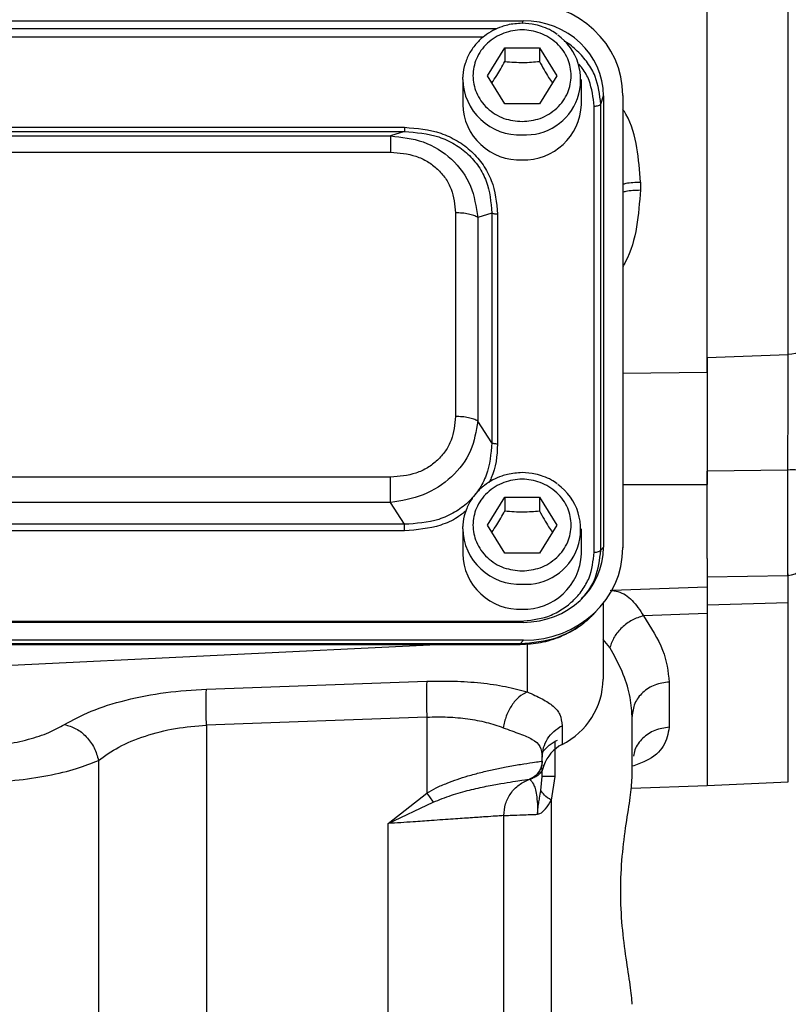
# Model space of a CAD drawing. Header units: inches. Extents: x 0.6 to 16.3, y 0.2 to 11.5.
# Tile 12 of 16: x 12.3 to 13.9, y 4 to 6. Entities that reach past the tile are written whole.
import ezdxf

# ---------------------------------------------------------------- set-up
doc = ezdxf.new("R2010")
doc.units = ezdxf.units.IN
doc.header["$MEASUREMENT"] = 0

msp = doc.modelspace()

# ---------------------------------------------------------------- linework, layer by layer
at = {"color": 7, "linetype": 'Continuous', "lineweight": 25}
for p, q in [((13.8537, 5.3373), (13.8537, 7.6006)), ((13.6853, 5.3003), (13.6853, 7.5835)), ((11.0483, 6.0304), (13.3023, 6.0304)), ((13.2283, 5.9162), (13.2643, 5.9744)), ((13.2643, 5.9744), (13.3363, 5.9744)), ((13.2643, 5.9744), (13.2643, 5.9458)), ((13.3363, 5.9744), (13.3723, 5.9162)), ((13.3363, 5.9744), (13.3363, 5.9458)), ((13.177, 5.9086), (13.1771, 5.9135)), ((13.2643, 5.858), (13.2283, 5.9162)), ((13.3723, 5.9162), (13.3363, 5.858)), ((13.177, 5.9086), (13.177, 5.8565)), ((13.4236, 5.8565), (13.4236, 5.9086)), ((13.464, 5.8571), (13.4697, 5.8741)), ((13.4697, 5.8741), (13.4697, 4.9368)), ((13.5096, 5.8752), (13.5096, 4.9357)), ((13.3363, 5.858), (13.2643, 5.858)), ((13.4502, 4.9264), (13.4502, 5.853)), ((13.464, 4.9306), (13.464, 5.8571)), ((11.2946, 5.809), (13.056, 5.809)), ((11.2946, 5.8002), (13.056, 5.8002)), ((11.3237, 5.7911), (13.0269, 5.7911)), ((13.056, 5.8002), (13.0269, 5.7911)), ((11.3237, 5.7575), (13.0269, 5.7575)), ((13.5462, 5.6953), (13.5462, 5.6789)), ((13.162, 5.6314), (13.162, 5.2083)), ((13.2373, 5.6309), (13.2082, 5.6218)), ((13.2373, 5.6309), (13.2373, 5.1535)), ((13.2494, 5.6284), (13.2494, 5.151)), ((13.2082, 5.6218), (13.2082, 5.1987)), ((13.6853, 5.3307), (13.8537, 5.3373)), ((13.2373, 5.1535), (13.2082, 5.1987)), ((13.8527, 5.0968), (13.6853, 5.0945)), ((13.6853, 4.9134), (13.6853, 5.0945)), ((13.0269, 5.0821), (11.3237, 5.0821)), ((13.2283, 4.9826), (13.2643, 5.0409)), ((13.2643, 5.0409), (13.3363, 5.0409)), ((13.2643, 5.0409), (13.2643, 5.0122)), ((13.3363, 5.0409), (13.3723, 4.9826)), ((13.3363, 5.0409), (13.3363, 5.0122)), ((13.0269, 5.0294), (11.3237, 5.0294)), ((13.056, 4.9843), (13.0269, 5.0294)), ((13.056, 4.9843), (11.2946, 4.9843)), ((13.177, 4.975), (13.1771, 4.9799)), ((13.177, 4.975), (13.177, 4.9229)), ((13.2643, 4.9244), (13.2283, 4.9826)), ((13.3723, 4.9826), (13.3363, 4.9244)), ((13.4236, 4.9229), (13.4236, 4.975)), ((13.056, 4.9705), (11.2946, 4.9705)), ((13.464, 4.9306), (13.4697, 4.9368)), ((13.3363, 4.9244), (13.2643, 4.9244)), ((13.6853, 4.9134), (13.6853, 4.8541)), ((13.6853, 4.8753), (13.8527, 4.8782)), ((13.4869, 4.8472), (13.6853, 4.8541)), ((13.4532, 4.8023), (13.4608, 4.8106)), ((13.469, 4.8202), (13.469, 4.6627)), ((13.8537, 4.8208), (13.6853, 4.8166)), ((13.6853, 4.8166), (13.6853, 4.7975)), ((13.6853, 4.799), (13.5526, 4.7943)), ((13.6853, 4.799), (13.6853, 4.4413)), ((13.3023, 4.7806), (11.0483, 4.7806)), ((11.0541, 4.783), (13.2966, 4.783)), ((13.3035, 4.7433), (11.0471, 4.7433)), ((13.2966, 4.7357), (11.0541, 4.7357)), ((11.0541, 4.7347), (13.2966, 4.7347)), ((12.1756, 4.6883), (13.1229, 4.7347)), ((13.3035, 4.7433), (13.2966, 4.7357)), ((12.6444, 4.6418), (13.1022, 4.6583)), ((13.6062, 4.6565), (13.6062, 4.5625)), ((13.1022, 4.5837), (12.6444, 4.5672)), ((13.1022, 4.5837), (13.1022, 4.426)), ((13.529, 4.4573), (13.529, 4.5853)), ((12.6444, 4.5672), (12.6444, 3.8495)), ((13.3834, 4.5659), (13.3834, 4.5268)), ((13.3423, 4.4923), (13.3423, 4.5007)), ((12.42, 4.4937), (12.42, 3.856)), ((13.3423, 4.4923), (13.3423, 4.4922)), ((13.3423, 4.49), (13.3423, 4.4923)), ((13.3395, 4.4313), (13.3423, 4.4602)), ((13.3423, 4.4602), (13.3423, 4.4774)), ((13.3681, 4.4602), (13.3609, 4.4109)), ((13.3156, 4.4545), (13.3156, 4.4545)), ((13.3174, 4.4551), (13.3196, 4.4558)), ((13.3196, 4.4558), (13.3204, 4.4561)), ((13.3204, 4.4561), (13.3223, 4.4567)), ((13.3223, 4.4567), (13.3224, 4.4571)), ((13.5275, 4.4358), (13.6853, 4.4413)), ((13.6853, 4.4419), (13.8537, 4.4493)), ((13.0222, 4.3626), (13.1022, 4.426)), ((13.0222, 4.3626), (13.1154, 4.4069)), ((13.3609, 4.4109), (13.3609, 3.8303)), ((13.2623, 3.8327), (13.2623, 4.3791)), ((13.0222, 3.8396), (13.0222, 4.3626))]:
    msp.add_line(p, q, dxfattribs=at)
at = {"color": 8, "linetype": 'Continuous', "lineweight": 25}
for p, q in [((13.3004, 6.0249), (13.3023, 6.0304)), ((13.2474, 6.0134), (11.1033, 6.0134)), ((13.2196, 5.9964), (11.13, 5.9964)), ((13.5096, 5.2984), (13.6853, 5.3003)), ((13.8527, 4.8782), (13.8527, 5.0968)), ((13.5096, 5.0667), (13.6853, 5.0668)), ((13.8537, 4.4493), (13.8537, 4.8208)), ((13.2966, 4.7354), (13.2966, 4.7357)), ((13.311, 4.7362), (13.311, 4.6362)), ((13.4828, 4.7286), (13.469, 4.7451)), ((13.3681, 4.5323), (13.3681, 4.4602)), ((13.3457, 4.4831), (13.3454, 4.4839))]:
    msp.add_line(p, q, dxfattribs=at)
at = {"color": 7, "linetype": 'Continuous', "lineweight": 25, "flags": 128}
msp.add_lwpolyline([(13.892, 5.3595), (13.8912, 5.3552), (13.8891, 5.3512), (13.8856, 5.3474), (13.8809, 5.3441), (13.8751, 5.3414), (13.8685, 5.3393), (13.8613, 5.3379), (13.8537, 5.3373)], dxfattribs=at)
at = {"color": 7, "linetype": 'Continuous', "lineweight": 25}
for centre, radius, start, end in [((13.3076, 5.9077), 0.1145, 266.3288, 54.3383), ((13.2952, 5.8595), 0.1183, 181.4731, 272.4617), ((13.3041, 5.8609), 0.1196, 268.1802, 357.885), ((13.8621, 5.0331), 0.0644, 62.345, 98.4187), ((13.3076, 4.9741), 0.1145, 266.3288, 54.3383), ((13.2952, 4.926), 0.1183, 181.4731, 272.4617), ((13.3041, 4.9273), 0.1196, 268.1802, 357.885), ((13.852, 4.9182), 0.04, 271, 0), ((13.3146, 4.665), 0.1543, 296.448, 359.1655), ((13.4178, 4.4591), 0.0759, 116.9064, 161.5208)]:
    msp.add_arc(centre, radius, start, end, dxfattribs=at)
at = {"color": 8, "linetype": 'Continuous', "lineweight": 25}
for centre in [(13.2952, 5.9116), (13.2952, 4.978)]:
    msp.add_arc(centre, 0.1183, 181.4731, 272.4617, dxfattribs=at)
at = {"color": 7, "linetype": 'Continuous', "lineweight": 25}
for centre, major_axis, start_param, end_param in [((13.2971, 5.8692), (0.2087, 0.0437), 6.091166, 7.631805), ((13.2971, 5.8692), (0.1694, 0.0355), 6.091166, 7.631805), ((13.2971, 4.9417), (0.1694, -0.0355), 4.934566, 6.475204), ((13.2971, 4.9417), (0.2087, -0.0437), 4.934566, 6.475204)]:
    msp.add_ellipse(centre, major_axis=major_axis, ratio=0.927683, start_param=start_param, end_param=end_param, dxfattribs=at)
for points, knots in [([(13.3003, 6.0251), (13.2901, 6.0245), (13.2757, 6.0236), (13.2555, 6.0175), (13.2391, 6.0104), (13.2212, 5.9988), (13.2048, 5.9835), (13.1909, 5.9642), (13.1814, 5.9416), (13.1768, 5.924), (13.1774, 5.9145), (13.1774, 5.9135)], [0, 0, 0, 0, 0.16334, 0.228892, 0.337807, 0.451476, 0.574228, 0.703856, 0.840102, 0.983373, 1, 1, 1, 1]), ([(13.3734, 6.0018), (13.3695, 6.0046), (13.3606, 6.011), (13.345, 6.0175), (13.3247, 6.0237), (13.3096, 6.0246), (13.3003, 6.0251)], [0, 0, 0, 0, 0.186271, 0.425992, 0.645963, 1, 1, 1, 1]), ([(13.3003, 5.821), (13.2875, 5.8223), (13.2677, 5.8242), (13.244, 5.8361), (13.2277, 5.8484), (13.2144, 5.8637), (13.2021, 5.8858), (13.1958, 5.9162), (13.2021, 5.9466), (13.2144, 5.9688), (13.2277, 5.984), (13.244, 5.9964), (13.2677, 6.0079), (13.3003, 6.0138), (13.3329, 6.0079), (13.3566, 5.9964), (13.3729, 5.984), (13.3862, 5.9688), (13.3985, 5.9466), (13.4048, 5.9162), (13.3985, 5.8858), (13.3862, 5.8637), (13.3729, 5.8484), (13.3566, 5.8361), (13.3329, 5.8242), (13.3131, 5.8223), (13.3003, 5.821)], [0, 0, 0, 0, 0.059864, 0.09209, 0.125, 0.15791, 0.190136, 0.25, 0.309864, 0.34209, 0.375, 0.40791, 0.440136, 0.5, 0.559864, 0.59209, 0.625, 0.65791, 0.690136, 0.75, 0.809864, 0.84209, 0.875, 0.90791, 0.940136, 1, 1, 1, 1]), ([(13.2375, 5.9014), (13.2408, 5.9064), (13.2498, 5.9196), (13.2587, 5.9357), (13.2643, 5.9458)], [0, 0, 0, 0, 0.376375, 1, 1, 1, 1]), ([(13.2643, 5.9458), (13.2772, 5.9447), (13.3012, 5.9428), (13.3252, 5.9448), (13.3363, 5.9458)], [0, 0, 0, 0, 0.534747, 1, 1, 1, 1]), ([(13.3363, 5.9458), (13.3427, 5.9342), (13.3517, 5.9181), (13.3606, 5.905), (13.3631, 5.9013)], [0, 0, 0, 0, 0.718831, 1, 1, 1, 1]), ([(13.0269, 5.7911), (13.05, 5.7886), (13.0967, 5.7835), (13.1566, 5.7457), (13.1979, 5.6891), (13.2048, 5.6441), (13.2082, 5.6218)], [0, 0, 0, 0, 0.247517, 0.5, 0.752483, 1, 1, 1, 1]), ([(13.056, 5.809), (13.0817, 5.8068), (13.1203, 5.8036), (13.1663, 5.7818), (13.1964, 5.7595), (13.2203, 5.7314), (13.2437, 5.6884), (13.2471, 5.6524), (13.2494, 5.6284)], [0, 0, 0, 0, 0.250072, 0.375279, 0.5, 0.624721, 0.749928, 1, 1, 1, 1]), ([(13.056, 5.8002), (13.0803, 5.7983), (13.1169, 5.7954), (13.1605, 5.775), (13.1887, 5.7541), (13.211, 5.7278), (13.2327, 5.6874), (13.2354, 5.6535), (13.2373, 5.6309)], [0, 0, 0, 0, 0.251011, 0.37739, 0.5, 0.622613, 0.748989, 1, 1, 1, 1]), ([(13.0269, 5.7575), (13.0449, 5.756), (13.0719, 5.7537), (13.1041, 5.7385), (13.125, 5.7229), (13.1417, 5.7034), (13.158, 5.6734), (13.1604, 5.6481), (13.162, 5.6314)], [0, 0, 0, 0, 0.250062, 0.37621, 0.5, 0.623853, 0.749938, 1, 1, 1, 1]), ([(13.6853, 5.3307), (13.6853, 5.3148), (13.6853, 5.2826), (13.6853, 5.2293), (13.6853, 5.1735), (13.6853, 5.1282), (13.6853, 5.102), (13.6853, 5.0945)], [0, 0, 0, 0, 0.224019, 0.454541, 0.678559, 0.909062, 1, 1, 1, 1]), ([(13.8527, 5.0968), (13.8528, 5.1173), (13.853, 5.159), (13.8533, 5.2195), (13.8535, 5.276), (13.8536, 5.3139), (13.8537, 5.3336), (13.8537, 5.3373)], [0, 0, 0, 0, 0.245355, 0.4996317, 0.7200477, 0.9468716, 1, 1, 1, 1]), ([(13.6853, 5.3003), (13.6853, 5.2828), (13.6853, 5.2479), (13.6853, 5.1892), (13.6853, 5.1282), (13.6853, 5.0873), (13.6853, 5.0668)], [0, 0, 0, 0, 0.25, 0.5, 0.75, 1, 1, 1, 1]), ([(13.162, 5.2083), (13.1604, 5.1915), (13.158, 5.1663), (13.1417, 5.1362), (13.125, 5.1167), (13.1041, 5.1011), (13.0719, 5.0859), (13.0449, 5.0836), (13.0269, 5.0821)], [0, 0, 0, 0, 0.250062, 0.37621, 0.5, 0.623853, 0.749938, 1, 1, 1, 1]), ([(13.2082, 5.1987), (13.2048, 5.1778), (13.1979, 5.1356), (13.1566, 5.0803), (13.0967, 5.0412), (13.05, 5.0333), (13.0269, 5.0294)], [0, 0, 0, 0, 0.247517, 0.5, 0.752483, 1, 1, 1, 1]), ([(13.2373, 5.1535), (13.2354, 5.1306), (13.2327, 5.0962), (13.211, 5.0553), (13.1887, 5.029), (13.1605, 5.0082), (13.1169, 4.9881), (13.0803, 4.9858), (13.056, 4.9843)], [0, 0, 0, 0, 0.251011, 0.37739, 0.5, 0.622613, 0.748989, 1, 1, 1, 1]), ([(13.3003, 5.0916), (13.2901, 5.0909), (13.2757, 5.09), (13.2555, 5.084), (13.2391, 5.0769), (13.2212, 5.0652), (13.2048, 5.0499), (13.1909, 5.0307), (13.1814, 5.008), (13.1768, 4.9905), (13.1774, 4.9809), (13.1774, 4.9799)], [0, 0, 0, 0, 0.16334, 0.228892, 0.337807, 0.451476, 0.574228, 0.703856, 0.840102, 0.983373, 1, 1, 1, 1]), ([(13.3003, 4.8874), (13.2875, 4.8887), (13.2677, 4.8906), (13.244, 4.9025), (13.2277, 4.9148), (13.2144, 4.9301), (13.2021, 4.9522), (13.1958, 4.9826), (13.2021, 5.0131), (13.2144, 5.0352), (13.2277, 5.0505), (13.244, 5.0628), (13.2677, 5.0743), (13.3003, 5.0802), (13.3329, 5.0743), (13.3566, 5.0628), (13.3729, 5.0505), (13.3862, 5.0352), (13.3985, 5.0131), (13.4048, 4.9826), (13.3985, 4.9522), (13.3862, 4.9301), (13.3729, 4.9148), (13.3566, 4.9025), (13.3329, 4.8906), (13.3131, 4.8887), (13.3003, 4.8874)], [0, 0, 0, 0, 0.0598642, 0.0920902, 0.125, 0.1579098, 0.1901358, 0.25, 0.3098642, 0.3420902, 0.375, 0.4079098, 0.4401358, 0.5, 0.5598642, 0.5920902, 0.625, 0.6579098, 0.6901358, 0.75, 0.8098642, 0.8420902, 0.875, 0.9079098, 0.9401358, 1, 1, 1, 1]), ([(13.3734, 5.0682), (13.3695, 5.071), (13.3606, 5.0774), (13.345, 5.084), (13.3247, 5.0901), (13.3096, 5.091), (13.3003, 5.0916)], [0, 0, 0, 0, 0.186271, 0.425992, 0.645963, 1, 1, 1, 1]), ([(13.2375, 4.9678), (13.2408, 4.9728), (13.2498, 4.986), (13.2587, 5.0021), (13.2643, 5.0122)], [0, 0, 0, 0, 0.376375, 1, 1, 1, 1]), ([(13.2643, 5.0122), (13.2772, 5.0111), (13.3012, 5.0092), (13.3252, 5.0112), (13.3363, 5.0122)], [0, 0, 0, 0, 0.534747, 1, 1, 1, 1]), ([(13.3363, 5.0122), (13.3427, 5.0006), (13.3517, 4.9845), (13.3606, 4.9714), (13.3631, 4.9678)], [0, 0, 0, 0, 0.718831, 1, 1, 1, 1]), ([(13.2966, 4.783), (13.316, 4.7849), (13.3459, 4.7878), (13.3818, 4.8056), (13.4063, 4.824), (13.426, 4.8469), (13.4451, 4.8804), (13.4482, 4.9082), (13.4502, 4.9264)], [0, 0, 0, 0, 0.240853, 0.369278, 0.5, 0.630722, 0.759147, 1, 1, 1, 1]), ([(13.6853, 4.8577), (13.6853, 4.8578), (13.6853, 4.8591), (13.6853, 4.8502), (13.6853, 4.8315), (13.6853, 4.8098), (13.6853, 4.799)], [0, 0, 0, 0, 0.0550248, 0.3700167, 0.6850077, 1, 1, 1, 1]), ([(13.6853, 4.8541), (13.6853, 4.8464), (13.6853, 4.8356), (13.6853, 4.8208), (13.6853, 4.8166)], [0, 0, 0, 0, 0.7134294, 1, 1, 1, 1]), ([(13.2966, 4.7348), (13.3108, 4.7356), (13.3396, 4.7371), (13.3817, 4.7503), (13.4213, 4.7714), (13.4426, 4.7921), (13.4534, 4.8024)], [0, 0, 0, 0, 0.240515, 0.489269, 0.743239, 1, 1, 1, 1]), ([(13.4491, 4.7991), (13.4468, 4.7963), (13.436, 4.7834), (13.4102, 4.7657), (13.3628, 4.7415), (13.3226, 4.738), (13.2966, 4.7357)], [0, 0, 0, 0, 0.064824, 0.305782, 0.550333, 1, 1, 1, 1]), ([(13.5526, 4.7943), (13.5446, 4.7916), (13.5285, 4.7863), (13.5074, 4.7705), (13.4907, 4.7508), (13.4854, 4.736), (13.4828, 4.7286)], [0, 0, 0, 0, 0.249997, 0.499993, 0.749996, 1, 1, 1, 1]), ([(13.5526, 4.7943), (13.568, 4.7702), (13.5987, 4.722), (13.6037, 4.6783), (13.6062, 4.6565)], [0, 0, 0, 0, 0.5007518, 1, 1, 1, 1]), ([(13.529, 4.5853), (13.5279, 4.6001), (13.5257, 4.6299), (13.5099, 4.6783), (13.4919, 4.7117), (13.4828, 4.7286)], [0, 0, 0, 0, 0.329707, 0.661662, 1, 1, 1, 1]), ([(13.1022, 4.6583), (13.1213, 4.6586), (13.1597, 4.6593), (13.2151, 4.6553), (13.267, 4.6479), (13.2964, 4.6401), (13.311, 4.6362)], [0, 0, 0, 0, 0.246357, 0.496982, 0.74919, 1, 1, 1, 1]), ([(12.3492, 4.5682), (12.3665, 4.5778), (12.4015, 4.5971), (12.4748, 4.6199), (12.5576, 4.6362), (12.6159, 4.64), (12.6444, 4.6418)], [0, 0, 0, 0, 0.251919, 0.508037, 0.759698, 1, 1, 1, 1]), ([(13.311, 4.6362), (13.3052, 4.633), (13.2935, 4.6267), (13.2784, 4.6086), (13.2665, 4.5864), (13.2628, 4.5699), (13.2609, 4.5617)], [0, 0, 0, 0, 0.250006, 0.499998, 0.750005, 1, 1, 1, 1]), ([(13.311, 4.6362), (13.3219, 4.6312), (13.3444, 4.6209), (13.3666, 4.6069), (13.3809, 4.5896), (13.3826, 4.5739), (13.3834, 4.5659)], [0, 0, 0, 0, 0.231639, 0.476918, 0.734744, 1, 1, 1, 1]), ([(13.1022, 4.5837), (13.1168, 4.5841), (13.146, 4.5847), (13.1879, 4.5807), (13.2273, 4.5734), (13.2496, 4.5656), (13.2609, 4.5617)], [0, 0, 0, 0, 0.2463996, 0.4948313, 0.7420557, 1, 1, 1, 1]), ([(12.1756, 4.5219), (12.1926, 4.5234), (12.2272, 4.5266), (12.2754, 4.5371), (12.3182, 4.551), (12.3389, 4.5625), (12.3492, 4.5682)], [0, 0, 0, 0, 0.240965, 0.492289, 0.747829, 1, 1, 1, 1]), ([(12.3492, 4.5682), (12.3573, 4.566), (12.3735, 4.5614), (12.3953, 4.5437), (12.4124, 4.5204), (12.4175, 4.5026), (12.42, 4.4937)], [0, 0, 0, 0, 0.249994, 0.499976, 0.749984, 1, 1, 1, 1]), ([(12.42, 4.4937), (12.4332, 4.5032), (12.4595, 4.5224), (12.5152, 4.5452), (12.5781, 4.5616), (12.6227, 4.5654), (12.6444, 4.5672)], [0, 0, 0, 0, 0.25601, 0.513417, 0.763374, 1, 1, 1, 1]), ([(13.2609, 4.5617), (13.2731, 4.5572), (13.2973, 4.5485), (13.3231, 4.5381), (13.3395, 4.5238), (13.3414, 4.5084), (13.3423, 4.5007)], [0, 0, 0, 0, 0.247971, 0.49533, 0.745303, 1, 1, 1, 1]), ([(12.1756, 4.4471), (12.1993, 4.4485), (12.2477, 4.4515), (12.3159, 4.4619), (12.3763, 4.476), (12.4056, 4.4878), (12.42, 4.4937)], [0, 0, 0, 0, 0.242859, 0.495762, 0.750597, 1, 1, 1, 1]), ([(13.1022, 4.426), (13.1088, 4.4297), (13.1225, 4.4374), (13.144, 4.4466), (13.1661, 4.4548), (13.1897, 4.4622), (13.2153, 4.4691), (13.2421, 4.4754), (13.2706, 4.4811), (13.2991, 4.486), (13.3226, 4.4895), (13.3385, 4.4916), (13.341, 4.492), (13.3423, 4.4922)], [0, 0, 0, 0, 0.05804, 0.121656, 0.181764, 0.245538, 0.323978, 0.407603, 0.496572, 0.617574, 0.748497, 0.871284, 1, 1, 1, 1]), ([(13.3156, 4.4545), (13.3198, 4.4565), (13.3282, 4.4604), (13.3365, 4.4705), (13.3414, 4.4814), (13.342, 4.4886), (13.3423, 4.4922)], [0, 0, 0, 0, 0.2797701, 0.5595366, 0.779763, 1, 1, 1, 1]), ([(13.3457, 4.4831), (13.3449, 4.4803), (13.3432, 4.4747), (13.3382, 4.4673), (13.3313, 4.4608), (13.3253, 4.4581), (13.3223, 4.4567)], [0, 0, 0, 0, 0.25192, 0.503164, 0.752496, 1, 1, 1, 1]), ([(13.3396, 4.4776), (13.3397, 4.4778), (13.3406, 4.4797), (13.3416, 4.4831), (13.3418, 4.4859), (13.3419, 4.4872)], [0, 0, 0, 0, 0.055567, 0.568, 1, 1, 1, 1]), ([(13.1154, 4.4069), (13.1281, 4.4121), (13.1537, 4.4224), (13.1916, 4.4325), (13.2266, 4.4403), (13.2573, 4.4459), (13.2822, 4.4499), (13.3078, 4.4535), (13.3125, 4.4541), (13.3156, 4.4545)], [0, 0, 0, 0, 0.122531, 0.247811, 0.374044, 0.50014, 0.625909, 0.751347, 1, 1, 1, 1]), ([(13.3156, 4.4545), (13.3161, 4.4543), (13.3171, 4.4538), (13.3227, 4.448), (13.3273, 4.4363), (13.3302, 4.4234), (13.332, 4.4077), (13.3327, 4.3931), (13.3327, 4.3856), (13.3327, 4.3818)], [0, 0, 0, 0, 0.283842, 0.551774, 0.675697, 0.791595, 0.898594, 0.949597, 1, 1, 1, 1]), ([(13.529, 3.987), (13.529, 3.987), (13.529, 3.9975), (13.5259, 4.0249), (13.5165, 4.0811), (13.5078, 4.1484), (13.5042, 4.2222), (13.5078, 4.2959), (13.5164, 4.363), (13.5263, 4.4203), (13.5281, 4.4449), (13.529, 4.4573)], [0, 0, 0, 0, 0.000001, 0.126038, 0.251233, 0.375846, 0.499996, 0.624157, 0.748767, 0.873963, 1, 1, 1, 1]), ([(13.3327, 4.3818), (13.3327, 4.3818), (13.3327, 4.3818), (13.3327, 4.3818), (13.3327, 4.3818), (13.3327, 4.3818), (13.3327, 4.3818), (13.3327, 4.3818), (13.3327, 4.3818), (13.3327, 4.3818), (13.3327, 4.3818), (13.3327, 4.3818), (13.3327, 4.3821), (13.3327, 4.3828), (13.3327, 4.3836), (13.3327, 4.3842), (13.3327, 4.3845), (13.3327, 4.3849), (13.3327, 4.3856), (13.3328, 4.3868), (13.3329, 4.3885), (13.333, 4.3909), (13.3333, 4.3944), (13.3339, 4.3993), (13.335, 4.4066), (13.3371, 4.4176), (13.3386, 4.4261), (13.3395, 4.4313)], [0, 0, 0, 0, 0.000387, 0.000578, 0.000598, 0.000604, 0.00061, 0.000616, 0.000623, 0.000645, 0.000834, 0.001712, 0.0032, 0.013797, 0.042063, 0.050351, 0.053046, 0.057814, 0.07301, 0.095051, 0.126704, 0.171959, 0.236771, 0.330288, 0.467535, 0.67471, 1, 1, 1, 1]), ([(13.3609, 4.4109), (13.3557, 4.4145), (13.3454, 4.4218), (13.3415, 4.4281), (13.3395, 4.4313)], [0, 0, 0, 0, 0.499995, 1, 1, 1, 1]), ([(13.3327, 4.3818), (13.3342, 4.3822), (13.34, 4.3839), (13.3504, 4.3932), (13.3572, 4.4046), (13.3609, 4.4109)], [0, 0, 0, 0, 0.139884, 0.52827, 1, 1, 1, 1]), ([(13.2623, 4.3791), (13.2615, 4.3791), (13.2598, 4.3789), (13.2463, 4.378), (13.2245, 4.3765), (13.1994, 4.3748), (13.176, 4.3732), (13.1569, 4.3719), (13.1354, 4.3704), (13.1079, 4.3685), (13.0703, 4.3659), (13.0396, 4.3638), (13.0222, 4.3626)], [0, 0, 0, 0, 0.1200646, 0.2433214, 0.3697878, 0.49948, 0.5598386, 0.6232342, 0.6896676, 0.7591393, 0.8642527, 1, 1, 1, 1]), ([(13.2623, 4.3791), (13.2631, 4.3792), (13.2648, 4.3792), (13.2786, 4.3798), (13.3002, 4.3806), (13.3218, 4.3814), (13.3327, 4.3818)], [0, 0, 0, 0, 0.241763, 0.489012, 0.741755, 1, 1, 1, 1])]:
    msp.add_open_spline(points, degree=3, knots=knots, dxfattribs=at)
at = {"color": 8, "linetype": 'Continuous', "lineweight": 25}
for points, knots in [([(13.464, 5.8571), (13.4617, 5.8768), (13.4582, 5.9071), (13.4374, 5.9436), (13.4157, 5.9678), (13.3986, 5.9827), (13.3883, 5.9877), (13.3879, 5.9878)], [0, 0, 0, 0, 0.380262, 0.586677, 0.789909, 0.993148, 1, 1, 1, 1]), ([(13.4502, 5.853), (13.448, 5.8711), (13.4447, 5.8988), (13.4298, 5.9273), (13.4207, 5.9373), (13.4183, 5.9399)], [0, 0, 0, 0, 0.579997, 0.889257, 1, 1, 1, 1]), ([(13.5462, 5.6953), (13.5445, 5.719), (13.5413, 5.7666), (13.5277, 5.819), (13.5119, 5.8434), (13.5096, 5.8469)], [0, 0, 0, 0, 0.460326, 0.921518, 1, 1, 1, 1]), ([(13.5096, 5.6909), (13.5119, 5.6916), (13.5222, 5.6945), (13.5356, 5.6949), (13.5462, 5.6953)], [0, 0, 0, 0, 0.213793, 1, 1, 1, 1]), ([(13.5462, 5.6789), (13.5443, 5.6533), (13.5406, 5.6019), (13.5264, 5.5481), (13.5114, 5.523), (13.5096, 5.52)], [0, 0, 0, 0, 0.4667548, 0.9358392, 1, 1, 1, 1]), ([(13.5096, 5.6745), (13.5119, 5.6752), (13.5222, 5.6782), (13.5356, 5.6786), (13.5462, 5.6789)], [0, 0, 0, 0, 0.213793, 1, 1, 1, 1]), ([(13.2494, 5.151), (13.248, 5.1266), (13.2465, 5.0986), (13.2329, 5.0742), (13.2311, 5.071)], [0, 0, 0, 0, 0.868056, 1, 1, 1, 1]), ([(13.1839, 5.0123), (13.1779, 5.0075), (13.1623, 4.995), (13.12, 4.9761), (13.0816, 4.9727), (13.056, 4.9705)], [0, 0, 0, 0, 0.1692931, 0.446448, 1, 1, 1, 1]), ([(13.4235, 4.8293), (13.428, 4.8341), (13.4399, 4.8469), (13.458, 4.8803), (13.4616, 4.9108), (13.464, 4.9306)], [0, 0, 0, 0, 0.172998, 0.463963, 1, 1, 1, 1]), ([(13.8537, 4.8208), (13.8537, 4.8318), (13.8535, 4.8543), (13.8533, 4.8746), (13.8531, 4.8796), (13.853, 4.882)], [0, 0, 0, 0, 0.340938, 0.694345, 1, 1, 1, 1]), ([(13.4836, 4.8471), (13.489, 4.8464), (13.5065, 4.8441), (13.5304, 4.8285), (13.5451, 4.8058), (13.5526, 4.7943)], [0, 0, 0, 0, 0.178996, 0.584143, 1, 1, 1, 1]), ([(13.6062, 4.5625), (13.6036, 4.5491), (13.5984, 4.5224), (13.5697, 4.4959), (13.5386, 4.4849), (13.529, 4.4815)], [0, 0, 0, 0, 0.408352, 0.817157, 1, 1, 1, 1]), ([(13.6062, 4.5625), (13.596, 4.5611), (13.5755, 4.5583), (13.5504, 4.5407), (13.5348, 4.5209), (13.5327, 4.5069), (13.5321, 4.5024)], [0, 0, 0, 0, 0.288216, 0.576433, 0.864649, 1, 1, 1, 1])]:
    msp.add_open_spline(points, degree=3, knots=knots, dxfattribs=at)
at = {"color": 7, "linetype": 'Continuous', "lineweight": 25}
for points in [[(13.4502, 5.853), (13.4518, 5.8531), (13.4551, 5.8532), (13.4594, 5.8541), (13.4626, 5.8554), (13.4635, 5.8566), (13.464, 5.8571)], [(13.0269, 5.7911), (13.0269, 5.79), (13.0269, 5.7878), (13.0269, 5.7802), (13.0269, 5.7702), (13.0269, 5.7617), (13.0269, 5.7575)], [(13.056, 5.809), (13.056, 5.8079), (13.056, 5.8056), (13.056, 5.803), (13.056, 5.801), (13.056, 5.8004), (13.056, 5.8002)], [(13.2082, 5.6218), (13.2056, 5.6232), (13.2003, 5.626), (13.189, 5.629), (13.176, 5.631), (13.1667, 5.6312), (13.162, 5.6314)], [(13.2494, 5.6284), (13.2482, 5.6284), (13.2457, 5.6285), (13.2423, 5.629), (13.2393, 5.6298), (13.238, 5.6305), (13.2373, 5.6309)], [(13.2082, 5.1987), (13.2056, 5.2001), (13.2003, 5.2028), (13.189, 5.2059), (13.176, 5.2079), (13.1667, 5.2081), (13.162, 5.2083)], [(13.2494, 5.151), (13.2482, 5.1511), (13.2457, 5.1511), (13.2423, 5.1516), (13.2393, 5.1524), (13.238, 5.1532), (13.2373, 5.1535)], [(13.0269, 5.0294), (13.0269, 5.0333), (13.0269, 5.041), (13.0269, 5.0546), (13.0269, 5.0687), (13.0269, 5.0777), (13.0269, 5.0821)], [(13.056, 4.9705), (13.056, 4.9716), (13.056, 4.974), (13.056, 4.9777), (13.056, 4.9813), (13.056, 4.9833), (13.056, 4.9843)], [(13.4502, 4.9264), (13.4518, 4.9265), (13.4551, 4.9266), (13.4594, 4.9275), (13.4626, 4.9289), (13.4635, 4.93), (13.464, 4.9306)], [(13.1022, 4.6583), (13.102, 4.6548), (13.1015, 4.6477), (13.1013, 4.6296), (13.1015, 4.6078), (13.102, 4.5918), (13.1022, 4.5837)], [(13.6062, 4.6565), (13.596, 4.6552), (13.5756, 4.6525), (13.5501, 4.6359), (13.5324, 4.6127), (13.5301, 4.5944), (13.529, 4.5853)], [(12.6444, 4.5672), (12.6441, 4.5753), (12.6436, 4.5913), (12.6434, 4.6131), (12.6436, 4.6312), (12.6441, 4.6383), (12.6444, 4.6418)], [(13.3423, 4.5007), (13.3429, 4.5073), (13.3439, 4.5206), (13.3526, 4.5389), (13.3656, 4.555), (13.3775, 4.5623), (13.3834, 4.5659)], [(13.343, 4.5112), (13.3474, 4.5161), (13.3563, 4.5258), (13.3679, 4.5326), (13.3737, 4.5359)], [(13.3423, 4.4923), (13.3419, 4.4882), (13.3412, 4.4799), (13.3354, 4.4688), (13.3269, 4.4597), (13.3194, 4.4563), (13.3156, 4.4545)], [(13.3681, 4.4602), (13.3642, 4.4602), (13.3566, 4.4602), (13.3486, 4.4602), (13.3433, 4.4602), (13.3426, 4.4602), (13.3423, 4.4602)], [(13.2623, 4.3791), (13.263, 4.3873), (13.2645, 4.4038), (13.2761, 4.4259), (13.2931, 4.4443), (13.3081, 4.4511), (13.3156, 4.4545)], [(13.1022, 4.426), (13.1047, 4.4226), (13.1095, 4.4157), (13.1134, 4.4099), (13.1154, 4.4069)]]:
    msp.add_open_spline(points, degree=3, dxfattribs=at)

doc.saveas('drawing.dxf')
